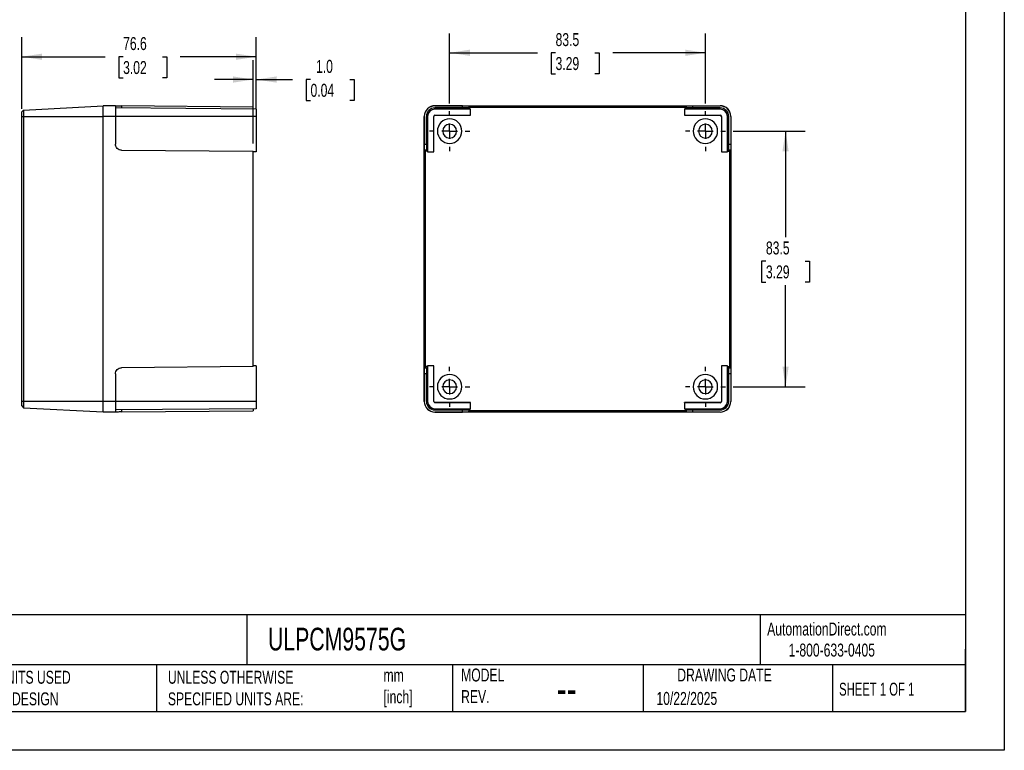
# Model space of a CAD drawing. Header units: millimetres. Extents: x 0 to 559, y 0 to 432.
# Tile 2 of 3: x 237 to 559, y 0 to 239. Entities that reach past the tile are written whole.
import ezdxf

# ---------------------------------------------------------------- set-up
doc = ezdxf.new("R2010")
doc.units = ezdxf.units.MM
doc.header["$LTSCALE"] = 2
doc.linetypes.add('CENTERX2', pattern=[20.32, 12.7, -2.54, 2.54, -2.54])
doc.layers.add('CENTER', color=40, linetype='CENTERX2')
doc.layers.add('DIMENSIONS', color=140, linetype='Continuous', lineweight=25)
doc.layers.add('TEXT', color=140, linetype='Continuous', lineweight=25)
doc.styles.add('SLDTEXTSTYLE0', font='TXT', dxfattribs={"width": 0.7})
doc.styles.add('SLDTEXTSTYLE1', font='TXT', dxfattribs={"width": 0.65})
doc.dimstyles.new('SLDDIMSTYLE0', dxfattribs={"dimtxt": 4.316016, "dimasz": 6.604, "dimexe": 0, "dimexo": 0.0625, "dimgap": 1.079004, "dimtad": 0, "dimtih": 1, "dimtoh": 1, "dimdec": 1, "dimrnd": 1e-09, "dimzin": 12, "dimdsep": 46, "dimtxsty": 'SLDTEXTSTYLE0', "dimsah": 1, "dimcen": 0.09, "dimadec": 0, "dimazin": 3, "dimtfac": 1, "dimtdec": 1, "dimtofl": 0, "dimtmove": 0, "dimatfit": 3, "dimfxl": 0, "dimfrac": 2, "dimtolj": 1, "dimtzin": 12, "dimarcsym": 0})
doc.dimstyles.new('SLDDIMSTYLE1', dxfattribs={"dimtxt": 4.316016, "dimasz": 6.604, "dimexe": 0, "dimexo": 0.0625, "dimgap": 1.079004, "dimtad": 0, "dimtih": 1, "dimtoh": 1, "dimdec": 1, "dimrnd": 1e-09, "dimzin": 4, "dimdsep": 46, "dimtxsty": 'SLDTEXTSTYLE0', "dimsah": 1, "dimcen": 0.09, "dimadec": 0, "dimazin": 1, "dimtfac": 1, "dimtdec": 1, "dimtmove": 0, "dimatfit": 0, "dimfxl": 0, "dimfrac": 2, "dimtolj": 1, "dimtzin": 12, "dimarcsym": 0})

# ---------------------------------------------------------------- blocks, each defined once
blk = doc.blocks.new('_D_4')
at = {"layer": 'DIMENSIONS'}
for p, q in [((238, 209.58), (238, 232.95)), ((314.6, 209.63), (314.6, 232.95)), ((238, 226.6), (265.26, 226.6)), ((271.11, 226.6), (269.66, 226.6)), ((269.66, 226.6), (269.66, 219.74)), ((283.93, 226.6), (285.38, 226.6)), ((285.38, 226.6), (285.38, 219.74)), ((314.6, 226.6), (289.78, 226.6)), ((269.66, 219.74), (271.11, 219.74)), ((285.38, 219.74), (283.93, 219.74))]:
    blk.add_line(p, q, dxfattribs=at)
for points in [[(238, 226.6), (244.61, 225.58), (244.61, 227.61)], [(314.6, 226.6), (308, 227.61), (308, 225.58)]]:
    blk.add_solid(points, dxfattribs=at)
at = {"layer": 'DIMENSIONS', "char_height": 4.233, "attachment_point": 1, "style": 'SLDTEXTSTYLE0'}
for s, insert in [('76.6', (271.11, 233.02)), ('3.02', (271.11, 225.19))]:
    blk.add_mtext(s, dxfattribs=dict(at, insert=insert))
blk = doc.blocks.new('_D_5')
at = {"layer": 'DIMENSIONS'}
for p, q in [((313.6, 198.24), (313.6, 225.5)), ((314.6, 209.63), (314.6, 225.5)), ((313.6, 219.15), (300.9, 219.15)), ((314.6, 219.15), (326.45, 219.15)), ((332.3, 219.15), (330.85, 219.15)), ((330.85, 219.15), (330.85, 212.29)), ((345.13, 219.15), (346.57, 219.15)), ((346.57, 219.15), (346.57, 212.29)), ((330.85, 212.29), (332.3, 212.29)), ((346.57, 212.29), (345.13, 212.29))]:
    blk.add_line(p, q, dxfattribs=at)
for points in [[(313.6, 219.15), (307, 220.17), (307, 218.13)], [(314.6, 219.15), (321.21, 218.13), (321.21, 220.17)]]:
    blk.add_solid(points, dxfattribs=at)
at = {"layer": 'DIMENSIONS', "char_height": 4.233, "attachment_point": 1, "style": 'SLDTEXTSTYLE0'}
for s, insert in [('1.0', (334.09, 225.57)), ('0.04', (332.3, 217.75))]:
    blk.add_mtext(s, dxfattribs=dict(at, insert=insert))
blk = doc.blocks.new('_D_11')
at = {"layer": 'DIMENSIONS'}
for p, q in [((377.72, 211.37), (377.72, 234.24)), ((461.22, 211.37), (461.22, 234.24)), ((377.72, 227.89), (406.45, 227.89)), ((412.3, 227.89), (410.85, 227.89)), ((410.85, 227.89), (410.85, 221.03)), ((425.13, 227.89), (426.58, 227.89)), ((426.58, 227.89), (426.58, 221.03)), ((461.22, 227.89), (430.97, 227.89)), ((410.85, 221.03), (412.3, 221.03)), ((426.58, 221.03), (425.13, 221.03))]:
    blk.add_line(p, q, dxfattribs=at)
for points in [[(377.72, 227.89), (384.33, 226.87), (384.33, 228.91)], [(461.22, 227.89), (454.62, 228.91), (454.62, 226.87)]]:
    blk.add_solid(points, dxfattribs=at)
at = {"layer": 'DIMENSIONS', "char_height": 4.233, "attachment_point": 1, "style": 'SLDTEXTSTYLE0'}
for s, insert in [('83.5', (412.3, 234.31)), ('3.29', (412.3, 226.49))]:
    blk.add_mtext(s, dxfattribs=dict(at, insert=insert))
blk = doc.blocks.new('_D_12')
at = {"layer": 'DIMENSIONS'}
for p, q in [((470.3, 202.29), (493.74, 202.29)), ((487.39, 202.29), (487.39, 167.64)), ((480.98, 159.82), (479.53, 159.82)), ((479.53, 159.82), (479.53, 152.96)), ((493.8, 159.82), (495.25, 159.82)), ((495.25, 159.82), (495.25, 152.96)), ((479.53, 152.96), (480.98, 152.96)), ((487.39, 118.79), (487.39, 151.99)), ((495.25, 152.96), (493.8, 152.96)), ((470.3, 118.79), (493.74, 118.79))]:
    blk.add_line(p, q, dxfattribs=at)
for points in [[(487.39, 202.29), (486.37, 195.69), (488.41, 195.69)], [(487.39, 118.79), (488.41, 125.4), (486.37, 125.4)]]:
    blk.add_solid(points, dxfattribs=at)
at = {"layer": 'DIMENSIONS', "char_height": 4.233, "attachment_point": 1, "style": 'SLDTEXTSTYLE0'}
for s, insert in [('83.5', (480.98, 166.24)), ('3.29', (480.98, 158.42))]:
    blk.add_mtext(s, dxfattribs=dict(at, insert=insert))
blk = doc.blocks.new('SW_CENTERMARKSYMBOL_4')
at = {"layer": 'CENTER', "color": 0}
for p, q in [((0, 5.08), (0, 6.54)), ((-5.08, 0), (-6.54, 0)), ((0, 0), (-2.54, 0)), ((0, 0), (0, 2.54)), ((0, 0), (0, -2.54)), ((0, 0), (2.54, 0)), ((5.08, 0), (6.54, 0)), ((0, -5.08), (0, -6.54))]:
    blk.add_line(p, q, dxfattribs=at)
blk = doc.blocks.new('SW_CENTERMARKSYMBOL_5')
at = {"layer": 'CENTER', "color": 0}
for p, q in [((0, 5.08), (0, 6.54)), ((-5.08, 0), (-6.54, 0)), ((0, 0), (-2.54, 0)), ((0, 0), (0, 2.54)), ((0, 0), (0, -2.54)), ((0, 0), (2.54, 0)), ((5.08, 0), (6.54, 0)), ((0, -5.08), (0, -6.54))]:
    blk.add_line(p, q, dxfattribs=at)
blk = doc.blocks.new('SW_CENTERMARKSYMBOL_6')
at = {"layer": 'CENTER', "color": 0}
for p, q in [((0, 5.08), (0, 6.54)), ((-5.08, 0), (-6.54, 0)), ((0, 0), (-2.54, 0)), ((0, 0), (0, 2.54)), ((0, 0), (0, -2.54)), ((0, 0), (2.54, 0)), ((5.08, 0), (6.54, 0)), ((0, -5.08), (0, -6.54))]:
    blk.add_line(p, q, dxfattribs=at)
blk = doc.blocks.new('SW_CENTERMARKSYMBOL_7')
at = {"layer": 'CENTER', "color": 0}
for p, q in [((0, 5.08), (0, 6.54)), ((-5.08, 0), (-6.54, 0)), ((0, 0), (-2.54, 0)), ((0, 0), (0, 2.54)), ((0, 0), (0, -2.54)), ((0, 0), (2.54, 0)), ((5.08, 0), (6.54, 0)), ((0, -5.08), (0, -6.54))]:
    blk.add_line(p, q, dxfattribs=at)

msp = doc.modelspace()

# ---------------------------------------------------------------- linework, layer by layer
at = {"color": 7, "linetype": 'Continuous'}
for p, q in [((558.8, 431.81), (558.8, 0.01)), ((558.8, 0.01), (0, 0.01))]:
    msp.add_line(p, q, dxfattribs=at)
for p, q in [((238, 208.55), (238.64, 209.18)), ((238.64, 209.18), (264.6, 210.54)), ((238.64, 209.18), (238.64, 207.04)), ((264.6, 207.09), (264.6, 210.59)), ((268.6, 210.56), (264.6, 210.59)), ((268.6, 210.56), (268.6, 207.09)), ((314.6, 209.49), (268.6, 209.89)), ((270.59, 210.54), (270.59, 209.88)), ((313.6, 210.17), (270.59, 210.54)), ((313.6, 209.5), (313.6, 210.17)), ((314.6, 209.49), (314.6, 207.09)), ((372.92, 210.56), (372.92, 210.59)), ((372.92, 210.59), (466.02, 210.59)), ((381.94, 210.56), (372.92, 210.56)), ((372.92, 209.49), (372.92, 209.89)), ((381.94, 209.89), (372.92, 209.89)), ((384.51, 209.49), (372.92, 209.49)), ((381.94, 209.89), (381.94, 210.56)), ((384.32, 210.17), (383.94, 210.54)), ((383.94, 210.54), (383.94, 209.88)), ((384.32, 209.5), (383.94, 209.88)), ((384.32, 209.5), (384.32, 210.17)), ((384.32, 210.17), (454.63, 210.17)), ((384.52, 209.5), (384.32, 209.5)), ((384.51, 209.49), (384.52, 209.5)), ((384.51, 207.51), (384.51, 209.49)), ((384.52, 207.5), (384.52, 209.5)), ((401.97, 210.28), (401.97, 210.46)), ((436.97, 210.28), (436.97, 210.46)), ((454.44, 209.49), (454.43, 209.5)), ((454.63, 209.5), (454.43, 209.5)), ((454.43, 209.5), (454.43, 207.5)), ((454.44, 209.49), (454.44, 207.51)), ((466.02, 209.49), (454.44, 209.49)), ((455.01, 210.54), (454.63, 210.17)), ((454.63, 209.5), (454.63, 210.17)), ((454.63, 209.5), (455.01, 209.88)), ((455.01, 209.88), (455.01, 210.54)), ((457.01, 210.56), (466.02, 210.56)), ((457.01, 210.56), (457.01, 209.89)), ((466.02, 209.89), (457.01, 209.89)), ((466.02, 210.56), (466.02, 210.59)), ((466.02, 209.49), (466.02, 209.89)), ((238, 207.04), (238, 208.55)), ((238, 207.04), (238.64, 207.04)), ((238, 114.04), (238, 207.04)), ((238.64, 207.04), (238.64, 114.04)), ((238.64, 207.04), (264.6, 207.04)), ((264.6, 113.99), (264.6, 207.09)), ((268.6, 207.09), (264.6, 207.09)), ((268.6, 207.09), (268.6, 198.08)), ((314.6, 207.09), (268.6, 207.09)), ((314.6, 207.09), (314.6, 195.51)), ((369.42, 113.99), (369.42, 207.09)), ((369.46, 207.09), (369.42, 207.09)), ((369.46, 207.09), (369.46, 198.08)), ((370.52, 207.09), (370.12, 207.09)), ((370.12, 207.09), (370.12, 198.08)), ((370.52, 207.09), (370.52, 195.51)), ((372.51, 195.51), (372.51, 207.09)), ((372.51, 207.09), (372.52, 207.09)), ((372.52, 195.5), (372.52, 207.09)), ((372.92, 207.51), (384.51, 207.51)), ((372.92, 207.51), (372.92, 207.5)), ((372.92, 207.5), (384.52, 207.5)), ((384.51, 207.51), (384.52, 207.5)), ((454.44, 207.51), (454.43, 207.5)), ((454.43, 207.5), (466.02, 207.5)), ((454.44, 207.51), (466.02, 207.51)), ((466.02, 207.51), (466.02, 207.5)), ((466.44, 207.09), (466.43, 207.09)), ((466.43, 207.09), (466.43, 195.5)), ((466.44, 207.09), (466.44, 195.51)), ((468.42, 195.51), (468.42, 207.09)), ((468.42, 207.09), (468.82, 207.09)), ((468.82, 198.08), (468.82, 207.09)), ((469.49, 207.09), (469.49, 198.08)), ((469.49, 207.09), (469.52, 207.09)), ((469.52, 207.09), (469.52, 113.99)), ((369.46, 198.08), (370.12, 198.08)), ((468.82, 198.08), (469.49, 198.08)), ((270.59, 196.08), (313.6, 195.7)), ((313.6, 125.39), (313.6, 195.7)), ((314.6, 195.51), (313.6, 195.5)), ((369.47, 196.08), (369.85, 195.7)), ((370.14, 196.08), (369.47, 196.08)), ((369.85, 125.39), (369.85, 195.7)), ((370.52, 195.7), (369.85, 195.7)), ((370.52, 195.7), (370.14, 196.08)), ((370.52, 195.7), (370.52, 195.5)), ((370.52, 195.51), (372.51, 195.51)), ((370.52, 195.51), (370.52, 195.5)), ((370.52, 195.5), (372.52, 195.5)), ((372.51, 195.51), (372.52, 195.5)), ((466.44, 195.51), (466.43, 195.5)), ((466.43, 195.5), (468.43, 195.5)), ((466.44, 195.51), (468.42, 195.51)), ((468.42, 195.51), (468.43, 195.5)), ((468.43, 195.7), (468.81, 196.08)), ((468.43, 195.5), (468.43, 195.7)), ((468.43, 195.7), (469.09, 195.7)), ((469.47, 196.08), (468.81, 196.08)), ((469.09, 195.7), (469.47, 196.08)), ((469.09, 195.7), (469.09, 125.39)), ((313.6, 125.39), (270.59, 125.01)), ((314.6, 125.58), (313.6, 125.59)), ((314.6, 125.58), (314.6, 113.99)), ((369.85, 125.39), (369.47, 125.01)), ((370.52, 125.39), (369.85, 125.39)), ((370.52, 125.39), (370.14, 125.01)), ((370.52, 125.59), (370.52, 125.39)), ((370.52, 125.58), (370.52, 125.59)), ((372.52, 125.59), (370.52, 125.59)), ((372.51, 125.58), (370.52, 125.58)), ((370.52, 125.58), (370.52, 113.99)), ((372.51, 125.58), (372.52, 125.59)), ((372.51, 113.99), (372.51, 125.58)), ((372.52, 113.99), (372.52, 125.59)), ((466.44, 125.58), (466.43, 125.59)), ((466.43, 125.59), (466.43, 113.99)), ((468.43, 125.59), (466.43, 125.59)), ((466.44, 125.58), (466.44, 113.99)), ((468.42, 125.58), (466.44, 125.58)), ((468.42, 125.58), (468.43, 125.59)), ((468.42, 113.99), (468.42, 125.58)), ((468.43, 125.39), (468.43, 125.59)), ((468.43, 125.39), (468.81, 125.01)), ((468.43, 125.39), (469.09, 125.39)), ((469.47, 125.01), (469.09, 125.39)), ((268.6, 123.01), (268.6, 113.99)), ((369.46, 123.01), (369.46, 113.99)), ((370.12, 123.01), (369.46, 123.01)), ((369.47, 125.01), (370.14, 125.01)), ((370.12, 123.01), (370.12, 113.99)), ((468.81, 125.01), (469.47, 125.01)), ((468.82, 113.99), (468.82, 123.01)), ((469.49, 123.01), (468.82, 123.01)), ((469.49, 123.01), (469.49, 113.99)), ((238, 112.54), (238, 114.04)), ((238, 114.04), (238.64, 114.04)), ((238, 112.54), (238.64, 111.9)), ((238.64, 114.04), (264.6, 114.04)), ((238.64, 114.04), (238.64, 111.9)), ((268.6, 113.99), (264.6, 113.99)), ((264.6, 110.49), (264.6, 113.99)), ((268.6, 113.99), (268.6, 110.53)), ((314.6, 113.99), (268.6, 113.99)), ((314.6, 113.99), (314.6, 111.59)), ((369.46, 113.99), (369.42, 113.99)), ((370.52, 113.99), (370.12, 113.99)), ((372.51, 113.99), (372.52, 113.99)), ((372.92, 113.58), (372.92, 113.59)), ((384.52, 113.59), (372.92, 113.59)), ((384.51, 113.58), (372.92, 113.58)), ((384.51, 113.58), (384.52, 113.59)), ((384.51, 111.59), (384.51, 113.58)), ((384.52, 111.59), (384.52, 113.59)), ((454.44, 113.58), (454.43, 113.59)), ((466.02, 113.59), (454.43, 113.59)), ((454.43, 113.59), (454.43, 111.59)), ((454.44, 113.58), (454.44, 111.59)), ((466.02, 113.58), (454.44, 113.58)), ((466.02, 113.58), (466.02, 113.59)), ((466.44, 113.99), (466.43, 113.99)), ((468.42, 113.99), (468.82, 113.99)), ((469.49, 113.99), (469.52, 113.99)), ((238.64, 111.9), (264.6, 110.54)), ((268.6, 110.53), (264.6, 110.49)), ((314.6, 111.59), (268.6, 111.19)), ((270.59, 111.21), (270.59, 110.55)), ((270.59, 110.55), (313.6, 110.92)), ((313.6, 111.59), (313.6, 110.92)), ((372.92, 111.59), (372.92, 111.19)), ((372.92, 111.59), (384.51, 111.59)), ((372.92, 111.19), (381.94, 111.19)), ((372.92, 110.53), (372.92, 110.49)), ((372.92, 110.53), (381.94, 110.53)), ((466.02, 110.49), (372.92, 110.49)), ((381.94, 110.53), (381.94, 111.19)), ((384.32, 111.59), (383.94, 111.21)), ((383.94, 111.21), (383.94, 110.55)), ((383.94, 110.55), (384.32, 110.92)), ((384.32, 111.59), (384.52, 111.59)), ((384.32, 111.59), (384.32, 110.92)), ((454.63, 110.92), (384.32, 110.92)), ((384.51, 111.59), (384.52, 111.59)), ((401.97, 110.81), (401.97, 110.63)), ((436.97, 110.81), (436.97, 110.63)), ((454.43, 111.59), (454.63, 111.59)), ((454.44, 111.59), (454.43, 111.59)), ((454.44, 111.59), (466.02, 111.59)), ((454.63, 111.59), (455.01, 111.21)), ((454.63, 111.59), (454.63, 110.92)), ((454.63, 110.92), (455.01, 110.55)), ((455.01, 110.55), (455.01, 111.21)), ((457.01, 111.19), (466.02, 111.19)), ((457.01, 111.19), (457.01, 110.53)), ((466.02, 110.53), (457.01, 110.53)), ((466.02, 111.59), (466.02, 111.19)), ((466.02, 110.53), (466.02, 110.49))]:
    msp.add_line(p, q)
at = {"flags": 128}
for points in [[(401.97, 210.28), (400.9, 210.28), (399.84, 210.28), (398.81, 210.28), (397.8, 210.28), (396.85, 210.29), (395.95, 210.29), (395.11, 210.3), (394.36, 210.31), (393.68, 210.31), (393.1, 210.32), (392.61, 210.33), (392.22, 210.34), (391.95, 210.35), (391.78, 210.36), (391.72, 210.37), (391.78, 210.38), (391.95, 210.38), (392.22, 210.39), (392.61, 210.4), (393.1, 210.41), (393.68, 210.42), (394.36, 210.43), (395.11, 210.43), (395.95, 210.44), (396.85, 210.44), (397.8, 210.45), (398.81, 210.45), (399.84, 210.45), (400.9, 210.46), (401.97, 210.46)], [(401.97, 210.46), (403.04, 210.46), (404.1, 210.45), (405.14, 210.45), (406.14, 210.45), (407.1, 210.44), (408, 210.44), (408.83, 210.43), (409.59, 210.43), (410.26, 210.42), (410.85, 210.41), (411.34, 210.4), (411.72, 210.39), (412, 210.38), (412.17, 210.38), (412.22, 210.37), (412.17, 210.36), (412, 210.35), (411.72, 210.34), (411.34, 210.33), (410.85, 210.32), (410.26, 210.31), (409.59, 210.31), (408.83, 210.3), (408, 210.29), (407.1, 210.29), (406.14, 210.28), (405.14, 210.28), (404.1, 210.28), (403.04, 210.28), (401.97, 210.28)], [(436.97, 210.28), (435.9, 210.28), (434.84, 210.28), (433.81, 210.28), (432.8, 210.28), (431.85, 210.29), (430.95, 210.29), (430.11, 210.3), (429.36, 210.31), (428.68, 210.31), (428.1, 210.32), (427.61, 210.33), (427.22, 210.34), (426.95, 210.35), (426.78, 210.36), (426.72, 210.37), (426.78, 210.38), (426.95, 210.38), (427.22, 210.39), (427.61, 210.4), (428.1, 210.41), (428.68, 210.42), (429.36, 210.43), (430.11, 210.43), (430.95, 210.44), (431.85, 210.44), (432.8, 210.45), (433.81, 210.45), (434.84, 210.45), (435.9, 210.46), (436.97, 210.46)], [(436.97, 210.46), (438.04, 210.46), (439.1, 210.45), (440.14, 210.45), (441.14, 210.45), (442.1, 210.44), (443, 210.44), (443.83, 210.43), (444.59, 210.43), (445.26, 210.42), (445.85, 210.41), (446.34, 210.4), (446.72, 210.39), (447, 210.38), (447.17, 210.38), (447.22, 210.37), (447.17, 210.36), (447, 210.35), (446.72, 210.34), (446.34, 210.33), (445.85, 210.32), (445.26, 210.31), (444.59, 210.31), (443.83, 210.3), (443, 210.29), (442.1, 210.29), (441.14, 210.28), (440.14, 210.28), (439.1, 210.28), (438.04, 210.28), (436.97, 210.28)], [(401.97, 110.81), (400.9, 110.81), (399.84, 110.81), (398.81, 110.81), (397.8, 110.8), (396.85, 110.8), (395.95, 110.79), (395.11, 110.79), (394.36, 110.78), (393.68, 110.77), (393.1, 110.76), (392.61, 110.76), (392.22, 110.75), (391.95, 110.74), (391.78, 110.73), (391.72, 110.72), (391.78, 110.71), (391.95, 110.7), (392.22, 110.69), (392.61, 110.68), (393.1, 110.68), (393.68, 110.67), (394.36, 110.66), (395.11, 110.65), (395.95, 110.65), (396.85, 110.64), (397.8, 110.64), (398.81, 110.64), (399.84, 110.63), (400.9, 110.63), (401.97, 110.63)], [(401.97, 110.63), (403.04, 110.63), (404.1, 110.63), (405.14, 110.64), (406.14, 110.64), (407.1, 110.64), (408, 110.65), (408.83, 110.65), (409.59, 110.66), (410.26, 110.67), (410.85, 110.68), (411.34, 110.68), (411.72, 110.69), (412, 110.7), (412.17, 110.71), (412.22, 110.72), (412.17, 110.73), (412, 110.74), (411.72, 110.75), (411.34, 110.76), (410.85, 110.76), (410.26, 110.77), (409.59, 110.78), (408.83, 110.79), (408, 110.79), (407.1, 110.8), (406.14, 110.8), (405.14, 110.81), (404.1, 110.81), (403.04, 110.81), (401.97, 110.81)], [(436.97, 110.81), (435.9, 110.81), (434.84, 110.81), (433.81, 110.81), (432.8, 110.8), (431.85, 110.8), (430.95, 110.79), (430.11, 110.79), (429.36, 110.78), (428.68, 110.77), (428.1, 110.76), (427.61, 110.76), (427.22, 110.75), (426.95, 110.74), (426.78, 110.73), (426.72, 110.72), (426.78, 110.71), (426.95, 110.7), (427.22, 110.69), (427.61, 110.68), (428.1, 110.68), (428.68, 110.67), (429.36, 110.66), (430.11, 110.65), (430.95, 110.65), (431.85, 110.64), (432.8, 110.64), (433.81, 110.64), (434.84, 110.63), (435.9, 110.63), (436.97, 110.63)], [(436.97, 110.63), (438.04, 110.63), (439.1, 110.63), (440.14, 110.64), (441.14, 110.64), (442.1, 110.64), (443, 110.65), (443.83, 110.65), (444.59, 110.66), (445.26, 110.67), (445.85, 110.68), (446.34, 110.68), (446.72, 110.69), (447, 110.7), (447.17, 110.71), (447.22, 110.72), (447.17, 110.73), (447, 110.74), (446.72, 110.75), (446.34, 110.76), (445.85, 110.76), (445.26, 110.77), (444.59, 110.78), (443.83, 110.79), (443, 110.79), (442.1, 110.8), (441.14, 110.8), (440.14, 110.81), (439.1, 110.81), (438.04, 110.81), (436.97, 110.81)]]:
    msp.add_lwpolyline(points, dxfattribs=at)
for centre, radius, start, end in [((372.92, 207.09), 3.5, 90, 180), ((372.92, 207.09), 3.47, 90, 180), ((372.92, 207.09), 2.8, 90, 180), ((372.92, 207.09), 2.4, 90, 180), ((466.02, 207.09), 3.5, 0, 90), ((466.02, 207.09), 3.47, 0, 90), ((466.02, 207.09), 2.8, 0, 90), ((466.02, 207.09), 2.4, 0, 90), ((372.92, 207.09), 0.416, 90, 180), ((372.92, 207.09), 0.407, 90, 180), ((377.72, 202.29), 4, 90, 270), ((377.72, 202.29), 4, 270, 90), ((461.22, 202.29), 4, 90, 270), ((461.22, 202.29), 4, 270, 90), ((466.02, 207.09), 0.416, 0, 90), ((466.02, 207.09), 0.407, 0, 90), ((377.72, 202.29), 2.25, 90, 270), ((377.72, 202.29), 2.25, 270, 90), ((461.22, 202.29), 2.25, 90, 270), ((461.22, 202.29), 2.25, 270, 90), ((377.72, 118.79), 4, 90, 270), ((377.72, 118.79), 4, 270, 90), ((461.22, 118.79), 4, 90, 270), ((461.22, 118.79), 4, 270, 90), ((377.72, 118.79), 2.25, 90, 270), ((377.72, 118.79), 2.25, 270, 90), ((461.22, 118.79), 2.25, 90, 270), ((461.22, 118.79), 2.25, 270, 90), ((372.92, 113.99), 3.5, 180, 270), ((372.92, 113.99), 3.47, 180, 270), ((372.92, 113.99), 2.8, 180, 270), ((372.92, 113.99), 2.4, 180, 270), ((372.92, 113.99), 0.416, 180, 270), ((372.92, 113.99), 0.407, 180, 270), ((466.02, 113.99), 2.4, 270, 0), ((466.02, 113.99), 2.8, 270, 0), ((466.02, 113.99), 0.416, 270, 0), ((466.02, 113.99), 0.407, 270, 0), ((466.02, 113.99), 3.5, 270, 0), ((466.02, 113.99), 3.47, 270, 0)]:
    msp.add_arc(centre, radius, start, end)
for points in [[(268.6, 210.56), (268.6, 210.56), (268.65, 210.56), (268.84, 210.56), (268.99, 210.55), (269.38, 210.55), (269.61, 210.55), (270.1, 210.55), (270.35, 210.54), (270.59, 210.54)], [(381.94, 210.56), (382.17, 210.56), (382.43, 210.56), (382.92, 210.56), (383.15, 210.55), (383.54, 210.55), (383.7, 210.55), (383.89, 210.55), (383.94, 210.54), (383.94, 210.54)], [(383.94, 209.88), (383.94, 209.88), (383.89, 209.88), (383.7, 209.88), (383.54, 209.89), (383.15, 209.89), (382.92, 209.89), (382.43, 209.89), (382.17, 209.89), (381.94, 209.89)], [(455.01, 210.54), (455.01, 210.54), (455.05, 210.55), (455.25, 210.55), (455.4, 210.55), (455.79, 210.55), (456.03, 210.56), (456.52, 210.56), (456.77, 210.56), (457.01, 210.56)], [(457.01, 209.89), (456.77, 209.89), (456.52, 209.89), (456.03, 209.89), (455.79, 209.89), (455.4, 209.89), (455.25, 209.88), (455.05, 209.88), (455.01, 209.88), (455.01, 209.88)], [(270.59, 196.08), (270.35, 196.08), (270.1, 196.12), (269.61, 196.32), (269.38, 196.47), (268.99, 196.86), (268.84, 197.1), (268.65, 197.59), (268.6, 197.84), (268.6, 198.08)], [(369.47, 196.08), (369.47, 196.08), (369.47, 196.12), (369.47, 196.32), (369.46, 196.47), (369.46, 196.86), (369.46, 197.1), (369.46, 197.59), (369.46, 197.84), (369.46, 198.08)], [(370.12, 198.08), (370.12, 197.84), (370.12, 197.59), (370.12, 197.1), (370.13, 196.86), (370.13, 196.47), (370.13, 196.32), (370.14, 196.12), (370.14, 196.08), (370.14, 196.08)], [(468.81, 196.08), (468.81, 196.08), (468.81, 196.12), (468.81, 196.32), (468.82, 196.47), (468.82, 196.86), (468.82, 197.1), (468.82, 197.59), (468.82, 197.84), (468.82, 198.08)], [(469.49, 198.08), (469.49, 197.84), (469.49, 197.59), (469.49, 197.1), (469.48, 196.86), (469.48, 196.47), (469.48, 196.32), (469.47, 196.12), (469.47, 196.08), (469.47, 196.08)], [(268.6, 123.01), (268.6, 123.25), (268.65, 123.5), (268.84, 123.99), (268.99, 124.22), (269.38, 124.61), (269.61, 124.77), (270.1, 124.96), (270.35, 125.01), (270.59, 125.01)], [(369.46, 123.01), (369.46, 123.25), (369.46, 123.5), (369.46, 123.99), (369.46, 124.22), (369.46, 124.61), (369.47, 124.77), (369.47, 124.96), (369.47, 125.01), (369.47, 125.01)], [(370.14, 125.01), (370.14, 125.01), (370.14, 124.96), (370.13, 124.77), (370.13, 124.61), (370.13, 124.22), (370.12, 123.99), (370.12, 123.5), (370.12, 123.25), (370.12, 123.01)], [(468.82, 123.01), (468.82, 123.25), (468.82, 123.5), (468.82, 123.99), (468.82, 124.22), (468.82, 124.61), (468.81, 124.77), (468.81, 124.96), (468.81, 125.01), (468.81, 125.01)], [(469.47, 125.01), (469.47, 125.01), (469.47, 124.96), (469.48, 124.77), (469.48, 124.61), (469.48, 124.22), (469.49, 123.99), (469.49, 123.5), (469.49, 123.25), (469.49, 123.01)], [(270.59, 110.55), (270.35, 110.54), (270.1, 110.54), (269.61, 110.54), (269.38, 110.53), (268.99, 110.53), (268.84, 110.53), (268.65, 110.53), (268.6, 110.53), (268.6, 110.53)], [(381.94, 111.19), (382.17, 111.19), (382.43, 111.19), (382.92, 111.2), (383.15, 111.2), (383.54, 111.2), (383.7, 111.2), (383.89, 111.21), (383.94, 111.21), (383.94, 111.21)], [(383.94, 110.55), (383.94, 110.54), (383.89, 110.54), (383.7, 110.54), (383.54, 110.53), (383.15, 110.53), (382.92, 110.53), (382.43, 110.53), (382.17, 110.53), (381.94, 110.53)], [(455.01, 111.21), (455.01, 111.21), (455.05, 111.21), (455.25, 111.2), (455.4, 111.2), (455.79, 111.2), (456.03, 111.2), (456.52, 111.19), (456.77, 111.19), (457.01, 111.19)], [(457.01, 110.53), (456.77, 110.53), (456.52, 110.53), (456.03, 110.53), (455.79, 110.53), (455.4, 110.53), (455.25, 110.54), (455.05, 110.54), (455.01, 110.54), (455.01, 110.55)]]:
    msp.add_open_spline(points, degree=3, knots=[0, 0, 0, 0, 0.25, 0.25, 0.5, 0.5, 0.75, 0.75, 1, 1, 1, 1])
at = {"layer": 'TEXT'}
for p, q in [((546.1, 419.1), (546.1, 12.7)), ((546.1, 44.25), (12.7, 44.25)), ((311.52, 44.25), (311.52, 27.94)), ((479.15, 44.25), (479.15, 27.94)), ((546.1, 12.7), (546.1, 33.02)), ((546.1, 27.94), (12.7, 27.94)), ((282, 27.94), (282, 12.7)), ((378.6, 27.94), (378.6, 12.7)), ((440.93, 27.94), (440.93, 12.7)), ((502.7, 27.94), (502.7, 12.7)), ((12.7, 12.7), (546.1, 12.7))]:
    msp.add_line(p, q, dxfattribs=at)

# ---------------------------------------------------------------- block references
at = {"layer": 'CENTER'}
for name, p in [('SW_CENTERMARKSYMBOL_4', (377.72, 202.29)), ('SW_CENTERMARKSYMBOL_5', (461.22, 202.29)), ('SW_CENTERMARKSYMBOL_6', (377.72, 118.79)), ('SW_CENTERMARKSYMBOL_7', (461.22, 118.79))]:
    msp.add_blockref(name, p, dxfattribs=at)

# ---------------------------------------------------------------- texts
at = {"color": 179, "linetype": 'Continuous', "lineweight": 18, "char_height": 4.2333, "attachment_point": 1, "style": 'SLDTEXTSTYLE0'}
for s, insert in [('AutomationDirect.com', (481.39, 41.75)), ('1-800-633-0405', (488.38, 34.87))]:
    msp.add_mtext(s, dxfattribs=dict(at, insert=insert))
at = {"layer": 'TEXT'}
for s, insert, char_height, attachment_point, style in [('ULPCM9575G', (318.42, 40.05), 7.408, 1, 'SLDTEXTSTYLE0'), ('METRIC UNITS USED ^JFOR PART DESIGN', (213.71, 25.99), 4.2333, 1, 'SLDTEXTSTYLE0'), ('UNLESS OTHERWISE ^JSPECIFIED UNITS ARE:', (285.74, 25.99), 4.2333, 1, 'SLDTEXTSTYLE0'), ('MODEL ^JREV.', (381.47, 26.73), 4.2333, 1, 'SLDTEXTSTYLE0'), ('DRAWING DATE', (467.45, 26.73), 4.2333, 2, 'SLDTEXTSTYLE0'), ('mm^J[inch]', (356.13, 26.66), 4.233, 1, 'SLDTEXTSTYLE0'), ('--', (412.6, 25.47), 10.583, 1, 'SLDTEXTSTYLE0'), ('10/22/2025', (445.23, 19.07), 4.233, 1, 'SLDTEXTSTYLE0'), ('SHEET 1 OF 1', (504.88, 22.1), 4.2333, 1, 'SLDTEXTSTYLE1')]:
    msp.add_mtext(s, dxfattribs=dict(at, insert=insert, char_height=char_height, attachment_point=attachment_point, style=style))

# ---------------------------------------------------------------- dimensions: what is measured, and where the dimension line sits
at = {"layer": 'DIMENSIONS'}
for base, p1, p2, angle, picture, middle in [((314.6, 226.6), (238, 207.04), (314.6, 207.09), 0, '_D_4', (277.52, 226.6)), ((487.39, 118.79), (467.76, 202.29), (467.76, 118.79), 90, '_D_12', (487.39, 159.82))]:
    dim = msp.add_linear_dim(base=base, p1=p1, p2=p2, angle=angle, dimstyle='SLDDIMSTYLE0', dxfattribs=at)
    dim.commit()
    dim.dimension.update_dxf_attribs({"geometry": picture, "text_midpoint": middle, "dimtype": 160})
for base, p1, p2, dimstyle, picture, middle in [((461.22, 227.89), (377.72, 208.83), (461.22, 208.83), 'SLDDIMSTYLE0', '_D_11', (418.71, 227.89)), ((314.6, 219.15), (313.6, 195.7), (314.6, 207.09), 'SLDDIMSTYLE1', '_D_5', (338.71, 219.15))]:
    dim = msp.add_linear_dim(base=base, p1=p1, p2=p2, dimstyle=dimstyle, dxfattribs=at)
    dim.commit()
    dim.dimension.update_dxf_attribs({"geometry": picture, "text_midpoint": middle, "dimtype": 160})

doc.saveas('drawing.dxf')
